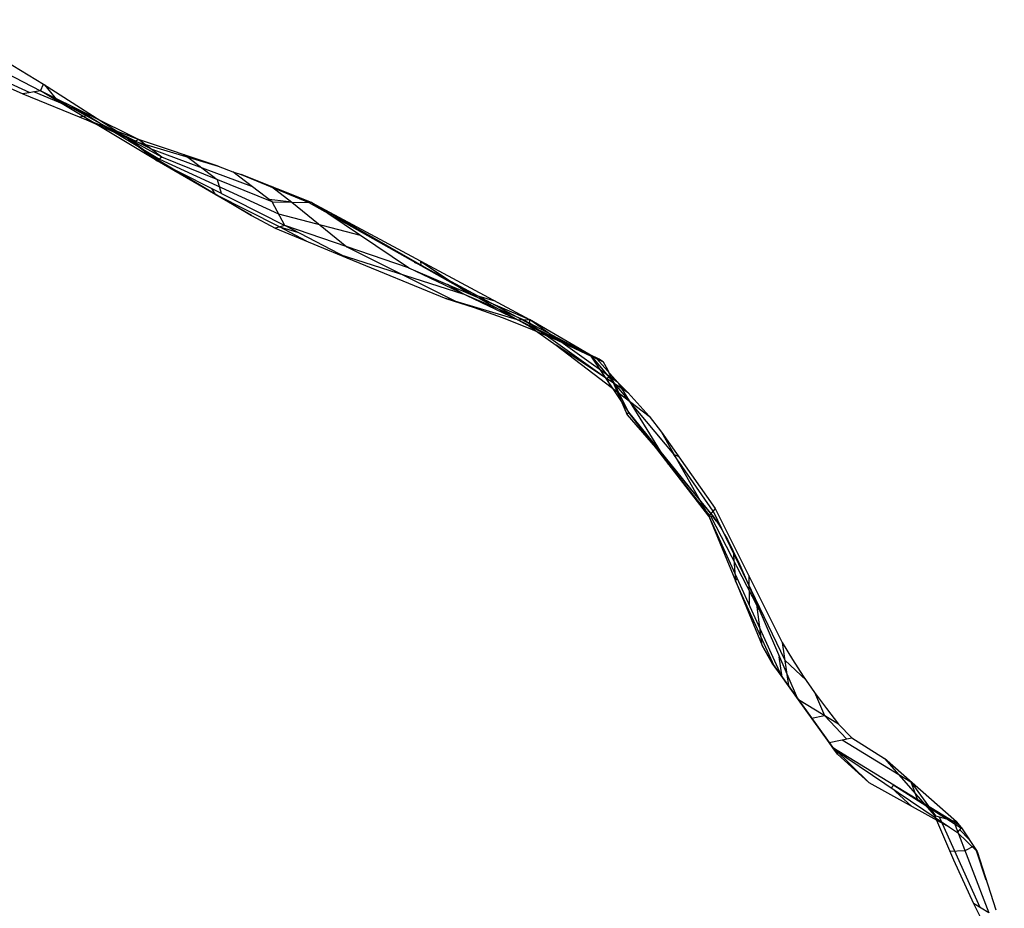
# Model space of a CAD drawing. Header units: millimetres. Extents: x -260 to 262, y -307 to 260.
# Tile 15 of 15: x 85 to 228, y 122 to 251. Entities that reach past the tile are written whole.
import ezdxf

# ---------------------------------------------------------------- set-up
doc = ezdxf.new("R2010")
doc.units = ezdxf.units.MM
doc.layers.add('Mineral Sculptural Table - Ferm Living', color=7, linetype='Continuous', true_color=0x000000)

msp = doc.modelspace()

# ---------------------------------------------------------------- linework, layer by layer
at = {"layer": 'Mineral Sculptural Table - Ferm Living'}
for p, q in [((73.34, 251.08, 500), (88.84, 241.76, 500)), ((71.28, 249.63, 483.98), (88.39, 240.77, 489.48)), ((70.64, 247.82, 472.64), (86.88, 240.52, 477.99)), ((78.11, 243.76, 470), (85.83, 240.34, 470)), ((88.39, 240.77, 489.48), (88.84, 241.76, 500)), ((88.84, 241.76, 500), (100.77, 234.12, 500)), ((88.98, 241.67, 500), (90.9, 239.28, 490.35)), ((88.39, 240.77, 489.48), (85.83, 240.34, 470)), ((85.83, 240.34, 470), (95.07, 236.6, 470)), ((95.5, 237.26, 481.11), (87.42, 240.61, 482.1)), ((105.97, 231.15, 484.54), (88.39, 240.77, 489.48)), ((102.61, 233.74, 472.73), (88.39, 240.77, 489.48)), ((105.32, 230.65, 495.36), (88.39, 240.77, 489.48)), ((97.18, 235.96, 487.01), (93.74, 238.13, 483.18)), ((94.04, 237.01, 470), (95.5, 237.26, 481.11)), ((102.61, 233.74, 472.73), (95.07, 236.6, 470)), ((95.07, 236.6, 470), (102, 233.48, 470)), ((104.29, 232.44, 478.64), (97.18, 235.96, 487.01)), ((97.18, 235.96, 487.01), (105.64, 230.9, 489.95)), ((100.77, 234.12, 500), (105.36, 230.84, 500)), ((100.77, 234.12, 500), (105.32, 230.65, 495.36)), ((102, 233.48, 470), (102.61, 233.74, 472.73)), ((102, 233.48, 470), (114.16, 229.89, 470)), ((105.97, 231.15, 484.54), (102.61, 233.74, 472.73)), ((114.16, 229.89, 470), (102.61, 233.74, 472.73)), ((104.29, 232.44, 478.64), (118.98, 226.98, 474.25)), ((105.64, 230.9, 489.95), (104.17, 231.34, 494.96)), ((105.97, 231.15, 484.54), (105.32, 230.65, 495.36)), ((121.96, 224.69, 478.93), (105.97, 231.15, 484.54)), ((109.31, 231.51, 471.15), (109.09, 231.34, 470)), ((109.31, 231.51, 471.15), (113.97, 227.92, 481.74)), ((105.36, 230.84, 500), (105.32, 230.65, 495.36)), ((105.32, 230.65, 495.36), (123.81, 221.27, 491.4)), ((118.97, 222.73, 500), (105.32, 230.65, 495.36)), ((105.36, 230.84, 500), (118.97, 222.73, 500)), ((105.64, 230.9, 489.95), (122.89, 222.98, 485.17)), ((114.16, 229.89, 470), (116.28, 229.06, 470)), ((121.96, 224.69, 478.93), (116.28, 229.06, 470)), ((116.28, 229.06, 470), (117.46, 228.68, 470)), ((127.67, 224.59, 473.05), (117.46, 228.68, 470)), ((117.46, 228.68, 470), (127.28, 224.63, 470)), ((113.97, 227.92, 481.74), (114.57, 225.96, 493.38)), ((121.84, 226.93, 471.31), (121.34, 227.08, 470)), ((124.91, 225.61, 470), (121.84, 226.93, 471.31)), ((121.84, 226.93, 471.31), (124.82, 224.64, 475.99)), ((113.77, 225.75, 498.23), (113.24, 226.63, 493.66)), ((113.47, 226, 500), (113.77, 225.75, 498.23)), ((123.02, 221.06, 496.25), (113.77, 225.75, 498.23)), ((124.82, 224.64, 475.99), (121.54, 225.02, 478.26)), ((121.96, 224.69, 478.93), (127.67, 224.59, 473.05)), ((123.81, 221.27, 491.4), (121.96, 224.69, 478.93)), ((124.82, 224.64, 475.99), (132.75, 218.21, 488.45)), ((127.67, 224.59, 473.05), (127.28, 224.63, 470)), ((127.28, 224.63, 470), (150.43, 211.56, 470)), ((141.68, 215.15, 485.5), (127.67, 224.59, 473.05)), ((127.67, 224.59, 473.05), (159.24, 207.66, 476.47)), ((150.43, 211.56, 470), (127.67, 224.59, 473.05)), ((118.97, 222.73, 500), (122.4, 220.9, 500)), ((122.89, 222.98, 485.17), (134.68, 219.87, 479.28)), ((123.81, 221.27, 491.4), (122.4, 220.9, 500)), ((126.93, 219.01, 500), (123.02, 221.06, 496.25)), ((123.02, 221.06, 496.25), (125.62, 220.32, 493.13)), ((141.68, 215.15, 485.5), (123.81, 221.27, 491.4)), ((132.79, 216.57, 500), (123.81, 221.27, 491.4)), ((122.4, 220.9, 500), (132.79, 216.57, 500)), ((132.75, 218.21, 488.45), (148.6, 210.27, 498.67)), ((131.77, 217.1, 499.02), (149.59, 211.38, 488.09)), ((132.79, 216.57, 500), (147.12, 210.72, 500)), ((142.5, 215.95, 470), (143.48, 215.54, 470.93)), ((143.45, 216.12, 474.76), (150.46, 211.41, 480.98)), ((143.45, 216.12, 474.76), (143.48, 215.54, 470.93)), ((143.48, 215.54, 470.93), (159.27, 207.03, 472.34)), ((141.68, 215.15, 485.5), (159.24, 207.66, 476.47)), ((157.49, 207.6, 490.69), (141.68, 215.15, 485.5)), ((149.59, 211.38, 488.09), (147.34, 212.74, 482.59)), ((158.36, 207.63, 483.58), (149.59, 211.38, 488.09)), ((150.43, 211.56, 470), (159.28, 206.67, 470)), ((154.23, 210.34, 475.93), (150.46, 211.41, 480.98)), ((157.49, 207.6, 490.69), (147.12, 210.72, 500)), ((147.12, 210.72, 500), (151.21, 209.39, 500)), ((148.6, 210.27, 498.67), (149.38, 210, 500)), ((151.21, 209.39, 500), (155.26, 207.93, 500)), ((155.26, 207.93, 500), (159.26, 206.35, 500)), ((157.49, 207.6, 490.69), (159.24, 207.66, 476.47)), ((169.32, 201.93, 495.48), (157.49, 207.6, 490.69)), ((163.22, 204.65, 500), (157.49, 207.6, 490.69)), ((158.36, 207.63, 483.58), (168.29, 202.35, 487.21)), ((159.24, 207.66, 476.47), (159.28, 206.67, 470)), ((172.04, 198.52, 476.07), (159.24, 207.66, 476.47)), ((168.98, 201.95, 479.65), (159.24, 207.66, 476.47)), ((159.27, 207.08, 472.64), (170.43, 199.11, 472.29)), ((159.26, 206.35, 500), (163.22, 204.65, 500)), ((159.28, 206.67, 470), (163.1, 203.97, 470)), ((163.1, 203.97, 470), (176.54, 193.68, 470)), ((173.51, 197.06, 473.26), (163.1, 203.97, 470)), ((163.22, 204.65, 500), (169.91, 201.52, 500)), ((168, 202.5, 485.35), (168.98, 201.95, 479.65)), ((168.5, 202.25, 488.72), (168, 202.5, 485.35)), ((168, 202.5, 485.35), (173.57, 194.24, 495.28)), ((168.09, 202.45, 484.81), (180.14, 188.11, 474.54)), ((168.94, 202.06, 492.1), (168.5, 202.25, 488.72)), ((169.32, 201.93, 495.48), (168.94, 202.06, 492.1)), ((168.98, 201.95, 479.65), (172.04, 198.52, 476.07)), ((169.91, 201.52, 500), (169.32, 201.93, 495.48)), ((169.91, 201.52, 500), (170.52, 200.42, 500)), ((170.4, 199.69, 476.12), (171.65, 198.96, 476.53)), ((173.57, 194.24, 495.28), (170.52, 200.42, 500)), ((170.52, 200.42, 500), (173.35, 193.85, 500)), ((170.43, 199.11, 472.29), (170.78, 199.42, 476.11)), ((170.43, 199.11, 472.29), (170.96, 197.97, 470)), ((172.04, 198.52, 476.07), (173.51, 197.06, 473.26)), ((179.38, 186.7, 491.2), (172.14, 198.42, 475.88)), ((173.51, 197.06, 473.26), (176.54, 193.68, 470)), ((173.35, 193.85, 500), (173.57, 194.24, 495.28)), ((185.19, 179.17, 487.12), (173.57, 194.24, 495.28)), ((173.57, 194.24, 495.28), (185.81, 179.1, 499.28)), ((173.35, 193.85, 500), (179.71, 186.56, 500)), ((176.54, 193.68, 470), (178.32, 191.33, 470)), ((178.32, 191.33, 470), (186.12, 180.31, 470)), ((178.32, 191.33, 470), (185.19, 179.17, 487.12)), ((185.81, 179.93, 475.75), (180.14, 188.11, 474.54)), ((180.14, 188.11, 474.54), (180.77, 187.87, 470)), ((179.69, 186.67, 497.28), (179.38, 186.7, 491.2)), ((179.38, 186.7, 491.2), (185.38, 179.15, 490.85)), ((179.69, 186.67, 497.28), (179.73, 186.55, 500)), ((179.71, 186.56, 500), (185.88, 179.1, 500)), ((186.12, 180.31, 470), (185.19, 179.17, 487.12)), ((185.81, 179.93, 475.75), (196.2, 158.33, 475.14)), ((186.12, 180.31, 470), (195.82, 160.9, 470)), ((185.81, 179.1, 499.28), (185.19, 179.17, 487.12)), ((185.19, 179.17, 487.12), (192.94, 160.46, 491.89)), ((185.19, 179.17, 487.12), (195.67, 156.09, 485.31)), ((185.5, 179.13, 493.2), (192.2, 166.16, 499.63)), ((185.81, 179.1, 499.28), (185.88, 179.1, 500)), ((186.32, 178.45, 500), (185.81, 179.1, 499.28)), ((185.88, 179.1, 500), (186.32, 178.45, 500)), ((186.32, 178.45, 500), (186.51, 178.17, 500)), ((186.51, 178.17, 500), (186.7, 177.87, 500)), ((186.7, 177.87, 500), (187.09, 177.23, 500)), ((187.09, 177.23, 500), (187.48, 176.53, 500)), ((187.48, 176.53, 500), (187.88, 175.8, 500)), ((187.88, 175.8, 500), (188.69, 174.22, 500)), ((188.69, 174.22, 500), (189.48, 172.56, 500)), ((188.74, 174.12, 500), (189.06, 169.82, 489.51)), ((189.48, 172.56, 500), (190.96, 169.26, 500)), ((189.06, 169.82, 489.51), (189.28, 170.16, 486.42)), ((194.65, 157.51, 488.54), (189.06, 169.82, 489.51)), ((190.97, 170.6, 470), (191.05, 166.26, 486.11)), ((190.96, 169.26, 500), (192.16, 166.43, 500)), ((192.94, 160.46, 491.89), (192.16, 166.43, 500)), ((192.16, 166.43, 500), (197.97, 152.88, 500)), ((192.49, 165.64, 500), (192.2, 166.16, 499.63)), ((194.44, 157.8, 493.48), (192.94, 160.46, 491.89)), ((192.94, 160.46, 491.89), (194.36, 157.92, 489.46)), ((195.82, 160.9, 470), (197.31, 158.44, 470)), ((195.82, 160.9, 470), (196.73, 154.6, 482.58)), ((195.83, 155.87, 496), (195.38, 158.83, 500)), ((199.29, 155.42, 470), (196.2, 158.33, 475.14)), ((197.31, 158.44, 470), (198.88, 156.03, 470)), ((195.67, 156.09, 485.31), (194.36, 157.92, 489.46)), ((194.36, 157.92, 489.46), (194.4, 157.86, 489.72)), ((194.4, 157.86, 489.72), (194.44, 157.81, 489.98)), ((194.44, 157.81, 489.98), (194.47, 157.76, 490.25)), ((194.44, 157.8, 493.48), (197.97, 152.88, 500)), ((194.48, 157.76, 493.21), (194.44, 157.8, 493.48)), ((194.47, 157.76, 490.25), (194.5, 157.72, 490.52)), ((194.5, 157.72, 492.95), (194.48, 157.76, 493.21)), ((194.5, 157.72, 490.52), (194.52, 157.69, 490.78)), ((194.52, 157.69, 492.68), (194.5, 157.72, 492.95)), ((194.51, 157.7, 492.78), (203.1, 145.72, 492.78)), ((194.52, 157.69, 490.78), (194.54, 157.67, 491.05)), ((194.54, 157.67, 492.41), (194.52, 157.69, 492.68)), ((194.54, 157.67, 491.05), (194.55, 157.65, 491.32)), ((194.55, 157.65, 492.14), (194.54, 157.67, 492.41)), ((194.55, 157.65, 491.32), (194.55, 157.65, 491.6)), ((194.55, 157.65, 491.6), (194.55, 157.65, 491.87)), ((194.55, 157.65, 491.87), (194.55, 157.65, 492.14)), ((196.73, 154.6, 482.58), (195.67, 156.09, 485.31)), ((198.88, 156.03, 470), (200.52, 153.66, 470)), ((198.19, 152.58, 482.39), (196.73, 154.6, 482.58)), ((197.97, 152.88, 500), (202.86, 146.06, 500)), ((202.61, 146.41, 490.08), (198.19, 152.58, 482.39)), ((204, 149.08, 470), (198.19, 152.58, 482.39)), ((200.48, 153.72, 470), (201.95, 150.31, 474.37)), ((200.52, 153.66, 470), (202.23, 151.34, 470)), ((199.1, 151.31, 483.97), (199.1, 151.31, 500)), ((202.23, 151.34, 470), (204, 149.08, 470)), ((200.08, 149.94, 485.68), (201.95, 150.31, 474.37)), ((201.95, 150.31, 474.37), (205.14, 146.92, 474.79)), ((204, 149.08, 470), (205.93, 147.08, 470)), ((202.61, 146.41, 490.08), (205.93, 147.08, 470)), ((205.93, 147.08, 470), (210.62, 144.09, 470)), ((203.17, 145.63, 493.14), (202.61, 146.41, 490.08)), ((202.86, 146.06, 500), (203.4, 145.51, 500)), ((202.86, 146.06, 500), (203.14, 145.67, 498.69)), ((203.14, 145.67, 498.69), (203.83, 144.71, 495.21)), ((203.4, 145.51, 500), (203.14, 145.67, 498.69)), ((203.27, 145.49, 493.78), (203.17, 145.63, 493.14)), ((221.44, 134.46, 489.83), (203.17, 145.63, 493.14)), ((203.27, 145.49, 493.78), (220.05, 134.14, 500)), ((203.83, 144.71, 495.21), (203.27, 145.49, 493.78)), ((203.4, 145.51, 500), (208.35, 140.61, 500)), ((204.53, 146.79, 478.49), (214.45, 140.73, 476.7)), ((203.83, 144.71, 495.21), (208.35, 140.61, 500)), ((210.62, 144.09, 470), (217.88, 135.82, 470)), ((221.06, 134.92, 488.25), (210.62, 144.09, 470)), ((208.35, 140.61, 500), (220.05, 134.14, 500)), ((211.64, 139.83, 496.88), (211.99, 140.23, 491.54)), ((211.64, 139.83, 496.88), (214.58, 137.16, 500)), ((211.99, 140.23, 491.54), (221.78, 134.02, 491.73)), ((214.45, 140.73, 476.7), (218.01, 135.79, 470.74)), ((214.45, 140.73, 476.7), (215.44, 138.13, 490.92)), ((217.88, 135.82, 470), (220.64, 129.43, 470)), ((217.88, 135.82, 470), (220.61, 135.05, 485.41)), ((218.54, 135.66, 473.67), (224.46, 122.54, 477.99)), ((220.05, 134.14, 500), (221.23, 133.39, 500)), ((220.61, 135.05, 485.41), (221.06, 134.92, 488.25)), ((220.61, 135.05, 485.41), (225.76, 121.73, 489.48)), ((221.06, 134.92, 488.25), (221.44, 134.46, 489.83)), ((221.44, 134.46, 489.83), (221.8, 134.04, 491.43)), ((221.23, 133.39, 500), (221.8, 134.04, 491.43)), ((221.23, 133.39, 500), (224.06, 130.64, 500)), ((222.92, 132.38, 495.57), (221.56, 133.76, 495.09)), ((221.8, 134.04, 491.43), (224.06, 130.64, 500)), ((223.56, 131.4, 498.06), (222.28, 130.72, 486.73)), ((222.28, 130.72, 486.73), (220.1, 130.63, 470)), ((225.37, 126.48, 500), (223.91, 130.87, 499.41)), ((224.06, 130.64, 500), (226.75, 122.17, 500)), ((220.64, 129.43, 470), (223.55, 123.11, 470)), ((225.76, 121.73, 489.48), (223.55, 123.11, 470)), ((223.55, 123.11, 470), (227.99, 114.18, 470))]:
    msp.add_line(p, q, dxfattribs=at)

doc.saveas('drawing.dxf')
